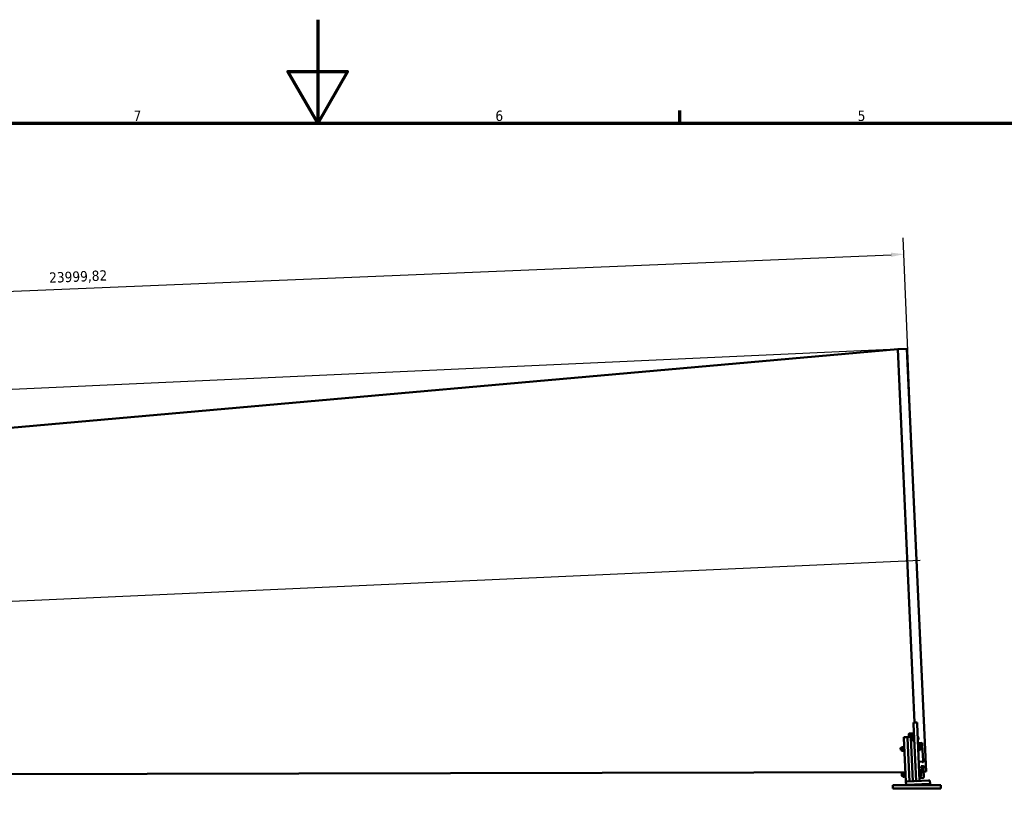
# Model space of a CAD drawing. Header units: millimetres. Extents: x 0 to 63075, y 0 to 44550.
# Tile 16 of 37: x 27210 to 41507, y 33172 to 44550. Entities that reach past the tile are written whole.
import ezdxf

# ---------------------------------------------------------------- set-up
doc = ezdxf.new("R2010")
doc.units = ezdxf.units.MM
doc.header["$LTSCALE"] = 75
for name, color, linetype, lineweight in [('Border (ISO)', 7, 'Continuous', 70), ('Centerline (ISO)', 7, 'Continuous', 25), ('Dimension (ISO)', 7, 'Continuous', 25), ('Visible (ISO)', 7, 'Continuous', 50)]:
    doc.layers.add(name, color=color, linetype=linetype, lineweight=lineweight)
doc.styles.add('Label Text (ISO)', font='tahoma.ttf')
doc.styles.add('Note Text (ISO)', font='tahoma.ttf')
doc.dimstyles.new('Default (ISO)', dxfattribs={"dimscale": 75, "dimtxt": 2, "dimasz": 2.5, "dimexe": 3.175, "dimexo": 0, "dimgap": 0.762, "dimtad": 1, "dimrnd": 1e-08, "dimtxsty": 'Note Text (ISO)', "dimcen": 0.09, "dimdle": 10, "dimclrd": 256, "dimclre": 256, "dimclrt": 256, "dimazin": 2, "dimtfac": 1, "dimtmove": 0, "dimatfit": 3, "dimfxl": 1, "dimtolj": 1, "dimtzin": 0, "dimlwd": -1, "dimlwe": -1, "dimarcsym": 0})

# ---------------------------------------------------------------- blocks, each defined once
blk = doc.blocks.new('Borders Default Border')
at = {"layer": 'Border (ISO)'}
blk.add_line((490.58, 574), (490.58, 576.4), dxfattribs=at)
at = {"layer": 'Border (ISO)', "flags": 128}
for points in [[(420.5, 594), (420.5, 574), (414.73, 584), (426.27, 584), (420.5, 574)], [(20, 20), (20, 574), (821, 574), (821, 20), (20, 20)]]:
    blk.add_lwpolyline(points, dxfattribs=at)
at = {"layer": 'Border (ISO)', "char_height": 2, "attachment_point": 7, "style": 'Label Text (ISO)'}
for s, insert in [('7', (384.84, 574.4)), ('6', (454.9, 574.36)), ('5', (525.04, 574.36))]:
    blk.add_mtext(s, dxfattribs=dict(at, insert=insert))
blk = doc.blocks.new('*D16')
at = {"layer": 'Defpoints', "color": 0, "transparency": 16777216}
for p in [(39959, 39765), (15344, 37650), (16192, 37688)]:
    blk.add_point(p, dxfattribs=at)
at = {"layer": 'Dimension (ISO)', "transparency": 16777216}
for p, q in [((39959, 39765), (15061, 38638)), ((10681, 38976), (15284, 38976)), ((15284, 38976), (15299, 38649)), ((15308, 38462), (15336, 37837)), ((16192, 37688), (15107, 37639))]:
    blk.add_line(p, q, dxfattribs=at)
for points in [[(15339, 38463), (15277, 38460), (15299, 38649)], [(15367, 37839), (15305, 37836), (15344, 37650)]]:
    blk.add_solid(points, dxfattribs=at)
at = {"layer": 'Dimension (ISO)', "transparency": 16777216, "insert": (10738, 39193), "char_height": 150, "attachment_point": 1, "style": 'Note Text (ISO)'}
blk.add_mtext('\\A1;\\fTahoma|b0|i0;\\H149.0446;Maximum allowable diameter difference = 1000', dxfattribs=at)
blk = doc.blocks.new('*D28')
at = {"layer": 'Defpoints', "color": 0, "transparency": 16777216}
for p in [(40049, 41145), (40233, 36702), (16258, 35617)]:
    blk.add_point(p, dxfattribs=at)
at = {"layer": 'Dimension (ISO)', "transparency": 16777216}
for p, q in [((40233, 36702), (40039, 41383)), ((16257, 40160), (39862, 41137)), ((16258, 35617), (16060, 40391))]:
    blk.add_line(p, q, dxfattribs=at)
for points in [[(39861, 41168), (39863, 41106), (40049, 41145)], [(16256, 40192), (16259, 40129), (16070, 40153)]]:
    blk.add_solid(points, dxfattribs=at)
at = {"layer": 'Dimension (ISO)', "transparency": 16777216, "insert": (27634, 40879), "char_height": 150, "attachment_point": 1, "rotation": 2.3694, "style": 'Note Text (ISO)'}
blk.add_mtext('\\A1;23999,82', dxfattribs=at)

msp = doc.modelspace()

# ---------------------------------------------------------------- linework, layer by layer
at = {"layer": 'Centerline (ISO)', "linetype": 'Continuous'}
msp.add_line((16652.3287, 35634.663), (40285.4738, 36703.9), dxfattribs=at)
at = {"layer": 'Visible (ISO)'}
for p, q in [((16745.9666, 37713.5196), (39959.298, 39764.7858)), ((39959.298, 39764.7858), (40094.16, 39770.8874)), ((40204.541, 34344.2252), (39959.298, 39764.7858)), ((39959.298, 39764.7858), (40204.541, 34344.2252)), ((40371.8948, 33632.167), (40094.16, 39770.8874)), ((40239.5053, 34345.8071), (40189.5563, 34343.5472)), ((40190.4603, 34323.5677), (40189.5563, 34343.5472)), ((40190.4603, 34323.5677), (40227.9737, 33494.4159)), ((40239.5053, 34345.8071), (40240.4092, 34325.8275)), ((40240.4092, 34325.8275), (40277.9226, 33496.6757)), ((40122.6593, 34162.7524), (40121.8401, 34180.86)), ((40156.6133, 34186.6638), (40131.6389, 34185.5338)), ((40049.0073, 34131.2634), (40098.9562, 34133.5232)), ((40049.6852, 34116.2787), (40049.0073, 34131.2634)), ((40078.127, 33487.6363), (40049.6852, 34116.2787)), ((40098.9562, 34133.5232), (40148.9051, 34135.7831)), ((40098.9562, 34133.5232), (40099.6341, 34118.5385)), ((40099.6341, 34118.5385), (40098.9562, 34133.5232)), ((40099.6341, 34118.5385), (40128.0759, 33489.8962)), ((40128.0759, 33489.8962), (40099.6341, 34118.5385)), ((40122.6593, 34162.7524), (40123.9306, 34134.6531)), ((40132.4581, 34167.4262), (40157.4326, 34168.5561)), ((40148.9051, 34135.7831), (40174.6652, 34136.9485)), ((40148.9051, 34135.7831), (40149.5831, 34120.7984)), ((40149.5831, 34120.7984), (40148.9051, 34135.7831)), ((40149.5831, 34120.7984), (40178.0248, 33492.156)), ((40178.0248, 33492.156), (40149.5831, 34120.7984)), ((40152.7547, 34117.0713), (40153.925, 34118.3524)), ((40153.367, 34103.5389), (40152.7547, 34117.0713)), ((40153.367, 34103.5389), (40154.6482, 34102.3687)), ((40161.8899, 34118.7127), (40153.925, 34118.3524)), ((40153.925, 34118.3524), (40154.6482, 34102.3687)), ((40162.613, 34102.7291), (40154.6482, 34102.3687)), ((40161.743, 34121.9594), (40162.5507, 34123.517)), ((40161.743, 34121.9594), (40162.7599, 34099.4824)), ((40162.7599, 34099.4824), (40163.705, 34098.004)), ((40174.9163, 34124.9534), (40163.138, 34124.4206)), ((40175.1305, 34120.2207), (40163.3521, 34119.6879)), ((40175.7472, 34106.5891), (40163.9689, 34106.0562)), ((40176.1498, 34097.6901), (40164.3715, 34097.1573)), ((40176.5279, 34122.6283), (40175.5828, 34124.1067)), ((40177.5448, 34100.1513), (40176.5279, 34122.6283)), ((40179.6717, 34119.5172), (40176.6748, 34119.3816)), ((40177.5448, 34100.1513), (40176.7371, 34098.5937)), ((40180.3949, 34103.5336), (40177.3979, 34103.398)), ((40180.2795, 34106.0834), (40178.2314, 34151.3524)), ((40180.2795, 34106.0834), (40180.8801, 34092.8077)), ((40180.8801, 34092.8077), (40181.6442, 34075.9202)), ((40181.6442, 34075.9202), (40181.6865, 34074.9843)), ((40201.6661, 34075.8882), (40181.6865, 34074.9843)), ((40251.5315, 34129.7755), (40249.2838, 34129.6738)), ((40252.8874, 34099.8062), (40250.6397, 34099.7045)), ((40252.8874, 34099.8062), (40251.5315, 34129.7755)), ((40252.3146, 34129.0602), (40251.5315, 34129.7755)), ((40252.3146, 34129.0602), (40253.6027, 34100.5893)), ((40253.2497, 34126.0944), (40252.4504, 34126.0583)), ((40253.6027, 34100.5893), (40252.8874, 34099.8062)), ((40301.028, 34048.0021), (40253.077, 34045.8327)), ((40253.141, 34128.4971), (40261.2609, 34128.8645)), ((40253.5427, 34119.6183), (40253.141, 34128.4971)), ((40253.303, 34040.8378), (40301.254, 34043.0072)), ((40254.2662, 34103.6274), (40253.4669, 34103.5913)), ((40253.5427, 34119.6183), (40261.6626, 34119.9856)), ((40254.1597, 34105.9821), (40253.5427, 34119.6183)), ((40254.1597, 34105.9821), (40262.2796, 34106.3495)), ((40254.3749, 34101.2247), (40254.1597, 34105.9821)), ((40254.3749, 34101.2247), (40262.4948, 34101.5921)), ((40262.4062, 34127.2645), (40261.9221, 34128.0218)), ((40262.5325, 34124.4735), (40262.4062, 34127.2645)), ((40263.0418, 34113.216), (40262.5325, 34124.4735)), ((40263.4579, 34104.0192), (40263.0418, 34113.216)), ((40263.4909, 34103.289), (40263.0772, 34102.4911)), ((40263.4909, 34103.289), (40263.4579, 34104.0192)), ((40305.6792, 34033.6977), (40305.3403, 34041.1901)), ((40305.6792, 34033.6977), (40305.9879, 34026.8746)), ((40306.1837, 34022.5489), (40305.9879, 34026.8746)), ((40315.33, 34041.642), (40315.041, 34048.0306)), ((40315.33, 34041.642), (40315.669, 34034.1497)), ((40315.9777, 34027.3265), (40315.669, 34034.1497)), ((40315.9777, 34027.3265), (40316.1734, 34023.0008)), ((40001.012, 33975.1954), (40003.3525, 33977.7576)), ((40002.4173, 33944.1348), (40001.012, 33975.1954)), ((40002.4173, 33944.1348), (40004.9796, 33941.7944)), ((40019.8817, 33978.5054), (40003.3525, 33977.7576)), ((40003.3525, 33977.7576), (40004.9796, 33941.7944)), ((40021.5088, 33942.5422), (40004.9796, 33941.7944)), ((40019.5405, 33986.0477), (40020.577, 33988.0466)), ((40019.5405, 33986.0477), (40021.85, 33934.9999)), ((40021.85, 33934.9999), (40023.0628, 33933.1028)), ((40046.8423, 33989.2349), (40023.0307, 33988.1576)), ((40048.0852, 33961.763), (40024.2736, 33960.6857)), ((40049.3281, 33934.2911), (40025.5165, 33933.2138)), ((40050.5088, 33987.4488), (40049.296, 33989.3459)), ((40050.2286, 33993.6425), (40051.4208, 33994.9477)), ((40053.0986, 33930.2074), (40050.2286, 33993.6425)), ((40051.4208, 33994.9477), (40055.167, 33995.1172)), ((40051.4208, 33994.9477), (40054.4038, 33929.0152)), ((40052.8184, 33936.401), (40051.7818, 33934.4022)), ((40053.0986, 33930.2074), (40054.4038, 33929.0152)), ((40054.4038, 33929.0152), (40058.15, 33929.1846)), ((40254.3934, 34016.7381), (40302.3443, 34018.9075)), ((40302.7357, 34010.2561), (40254.7848, 34008.0867)), ((40258.7088, 34004.3261), (40254.9626, 34004.1566)), ((40261.6917, 33938.3935), (40257.9456, 33938.224)), ((40261.6917, 33938.3935), (40258.7088, 34004.3261)), ((40260.014, 34003.1338), (40258.7088, 34004.3261)), ((40260.014, 34003.1338), (40262.884, 33939.6987)), ((40261.0932, 33996.9813), (40260.294, 33996.9452)), ((40261.0053, 33998.9243), (40280.2295, 33999.7941)), ((40262.2483, 33971.4524), (40261.0053, 33998.9243)), ((40262.884, 33939.6987), (40261.6917, 33938.3935)), ((40262.2483, 33971.4524), (40281.4724, 33972.3222)), ((40263.4912, 33943.9805), (40262.2483, 33971.4524)), ((40263.4033, 33945.9236), (40262.604, 33945.8874)), ((40263.4912, 33943.9805), (40282.7153, 33944.8503)), ((40283.3046, 33986.1692), (40282.6832, 33999.9051)), ((40284.5475, 33958.6973), (40283.3046, 33986.1692)), ((40285.169, 33944.9613), (40284.5475, 33958.6973)), ((40299.3034, 34019.7428), (40299.3474, 34018.7719)), ((40316.1734, 34023.0008), (40326.7269, 33789.7395)), ((40265.3382, 33774.8253), (40313.2892, 33776.9947)), ((40314.3918, 33774.7503), (40314.2868, 33777.0709)), ((40314.3918, 33774.7503), (40315.1749, 33774.0349)), ((40315.0331, 33777.1688), (40315.1749, 33774.0349)), ((40315.1749, 33774.0349), (40317.4226, 33774.1366)), ((40317.5886, 33770.467), (40317.2623, 33777.6804)), ((40317.6189, 33769.7978), (40317.5886, 33770.467)), ((40327.6087, 33770.2498), (40317.6189, 33769.7978)), ((40328.3042, 33804.6596), (40326.0565, 33804.5579)), ((40326.7269, 33789.7395), (40327.5784, 33770.919)), ((40329.6601, 33774.6903), (40327.4124, 33774.5886)), ((40327.5784, 33770.919), (40327.6087, 33770.2498)), ((40329.6601, 33774.6903), (40328.3042, 33804.6596)), ((40329.0873, 33803.9443), (40328.3042, 33804.6596)), ((40329.0873, 33803.9443), (40330.3754, 33775.4734)), ((40330.0224, 33800.9785), (40329.2231, 33800.9424)), ((40330.3754, 33775.4734), (40329.6601, 33774.6903)), ((40329.9671, 33802.2005), (40338.087, 33802.5678)), ((40330.0123, 33801.2027), (40329.9671, 33802.2005)), ((40330.0123, 33801.2027), (40338.1322, 33801.5701)), ((40330.5758, 33788.7473), (40330.0123, 33801.2027)), ((40331.0389, 33778.5115), (40330.2396, 33778.4754)), ((40330.5758, 33788.7473), (40338.6957, 33789.1146)), ((40331.0942, 33777.2896), (40330.5758, 33788.7473)), ((40331.0942, 33777.2896), (40339.2141, 33777.657)), ((40339.1789, 33802.1486), (40339.1594, 33802.179)), ((40339.1803, 33802.1174), (40339.1789, 33802.1486)), ((40339.4846, 33795.3908), (40339.1803, 33802.1174)), ((40340.0256, 33783.4342), (40339.4846, 33795.3908)), ((40340.2636, 33778.1731), (40340.0256, 33783.4342)), ((40340.2636, 33778.1731), (40340.247, 33778.141)), ((16933.3076, 33572.7553), (40071.8811, 33625.6876)), ((40017.9609, 33600.5786), (40020.3013, 33603.1408)), ((40019.3661, 33569.518), (40017.9609, 33600.5786)), ((40036.8305, 33603.8887), (40020.3013, 33603.1408)), ((40020.3013, 33603.1408), (40021.9284, 33567.1776)), ((40036.4893, 33611.4309), (40037.5258, 33613.4298)), ((40036.4893, 33611.4309), (40038.7989, 33560.3832)), ((40063.7911, 33614.6182), (40039.9795, 33613.5408)), ((40067.4576, 33612.832), (40066.2448, 33614.7292)), ((40067.1774, 33619.0257), (40068.3696, 33620.3309)), ((40070.0474, 33555.5906), (40067.1774, 33619.0257)), ((40068.3696, 33620.3309), (40072.1158, 33620.5004)), ((40068.3696, 33620.3309), (40071.3526, 33554.3984)), ((40270.8459, 33653.0906), (40318.7968, 33655.26)), ((40319.2372, 33645.5263), (40271.2863, 33643.3568)), ((40275.6576, 33629.7093), (40271.9114, 33629.5398)), ((40278.6406, 33563.7767), (40275.6576, 33629.7093)), ((40276.9628, 33628.517), (40275.6576, 33629.7093)), ((40276.9628, 33628.517), (40279.8328, 33565.0819)), ((40278.0421, 33622.3645), (40277.2428, 33622.3284)), ((40277.9542, 33624.3076), (40297.1783, 33625.1773)), ((40279.1971, 33596.8357), (40277.9542, 33624.3076)), ((40279.1971, 33596.8357), (40298.4212, 33597.7054)), ((40293.7627, 33699.7013), (40294.933, 33700.9824)), ((40294.3749, 33686.169), (40293.7627, 33699.7013)), ((40294.3749, 33686.169), (40295.6561, 33684.9988)), ((40305.2754, 33701.4503), (40294.933, 33700.9824)), ((40294.933, 33700.9824), (40295.6561, 33684.9988)), ((40305.9985, 33685.4667), (40295.6561, 33684.9988)), ((40300.2534, 33611.5524), (40299.632, 33625.2883)), ((40301.4964, 33584.0805), (40300.2534, 33611.5524)), ((40310.1234, 33704.923), (40305.1285, 33704.697)), ((40306.1454, 33682.22), (40305.1285, 33704.697)), ((40311.1403, 33682.446), (40306.1454, 33682.22)), ((40310.1234, 33704.923), (40310.5239, 33705.6954)), ((40311.1403, 33682.446), (40310.1234, 33704.923)), ((40311.1403, 33682.446), (40311.609, 33681.7129)), ((40315.9912, 33706.1042), (40311.5853, 33705.9048)), ((40316.5258, 33694.2881), (40312.1199, 33694.0887)), ((40312.546, 33727.0447), (40313.4985, 33705.9914)), ((40317.0756, 33682.1358), (40312.6697, 33681.9364)), ((40317.0908, 33681.7995), (40312.6849, 33681.6002)), ((40314.5982, 33681.6868), (40315.6105, 33659.3103)), ((40315.6105, 33659.3103), (40315.7999, 33655.1244)), ((40317.5358, 33705.2584), (40317.0671, 33705.9915)), ((40317.4002, 33708.2553), (40318.1155, 33709.0384)), ((40318.6883, 33679.7844), (40317.4002, 33708.2553)), ((40318.1155, 33709.0384), (40320.3632, 33709.1401)), ((40318.1155, 33709.0384), (40319.4714, 33679.0691)), ((40318.5527, 33682.7814), (40318.1522, 33682.0089)), ((40318.6883, 33679.7844), (40319.4714, 33679.0691)), ((40319.4714, 33679.0691), (40321.7191, 33679.1708)), ((40330.2358, 33712.1823), (40320.246, 33711.7303)), ((40320.4212, 33707.8591), (40320.246, 33711.7303)), ((40320.4212, 33707.8591), (40321.346, 33687.4182)), ((40321.617, 33681.4277), (40321.346, 33687.4182)), ((40322.1254, 33670.1917), (40321.617, 33681.4277)), ((40322.1254, 33670.1917), (40322.3964, 33664.2012)), ((40322.6166, 33659.3343), (40322.3964, 33664.2012)), ((40330.2358, 33712.1823), (40330.411, 33708.311)), ((40332.6007, 33709.6938), (40330.353, 33709.5921)), ((40330.411, 33708.311), (40331.3358, 33687.8702)), ((40331.3358, 33687.8702), (40331.6068, 33681.8797)), ((40331.6068, 33681.8797), (40332.1152, 33670.6436)), ((40333.9566, 33679.7244), (40331.7089, 33679.6227)), ((40332.3862, 33664.6532), (40332.1152, 33670.6436)), ((40332.3862, 33664.6532), (40332.6064, 33659.7863)), ((40333.9566, 33679.7244), (40332.6007, 33709.6938)), ((40333.3839, 33708.9784), (40332.6007, 33709.6938)), ((40332.6064, 33659.7863), (40337.3544, 33554.8415)), ((40333.3839, 33708.9784), (40334.672, 33680.5076)), ((40334.319, 33706.0127), (40333.5197, 33705.9765)), ((40333.9337, 33630.4495), (40371.8948, 33632.167)), ((40334.672, 33680.5076), (40333.9566, 33679.7244)), ((40334.2107, 33708.405), (40342.3306, 33708.7724)), ((40334.6145, 33699.4808), (40334.2107, 33708.405)), ((40335.3354, 33683.5457), (40334.5361, 33683.5095)), ((40334.6145, 33699.4808), (40342.7344, 33699.8482)), ((40335.2309, 33685.8549), (40334.6145, 33699.4808)), ((40335.2309, 33685.8549), (40343.3508, 33686.2223)), ((40335.4437, 33681.1533), (40335.2309, 33685.8549)), ((40335.4437, 33681.1533), (40343.5636, 33681.5207)), ((40343.4754, 33707.1827), (40343.0037, 33707.9207)), ((40343.6032, 33704.3587), (40343.4754, 33707.1827)), ((40344.1133, 33693.0837), (40343.6032, 33704.3587)), ((40344.5279, 33683.9199), (40344.1133, 33693.0837)), ((40344.5602, 33683.2072), (40344.157, 33682.4297)), ((40344.5602, 33683.2072), (40344.5279, 33683.9199)), ((40019.3661, 33569.518), (40021.9284, 33567.1776)), ((40038.4576, 33567.9254), (40021.9284, 33567.1776)), ((40038.7989, 33560.3832), (40040.0117, 33558.486)), ((40065.034, 33587.1463), (40041.2225, 33586.0689)), ((40066.2769, 33559.6744), (40042.4654, 33558.597)), ((40069.7672, 33561.7843), (40068.7306, 33559.7854)), ((40070.0474, 33555.5906), (40071.3526, 33554.3984)), ((40071.3526, 33554.3984), (40075.0988, 33554.5679)), ((40098.1065, 33488.5403), (40078.127, 33487.6363)), ((40080.3868, 33437.6874), (40078.127, 33487.6363)), ((40098.1065, 33488.5403), (40407.7897, 33502.5513)), ((40227.5217, 33504.4056), (40217.9839, 33493.9639)), ((40227.9737, 33494.4159), (40277.9226, 33496.6757)), ((40278.6406, 33563.7767), (40274.8944, 33563.6072)), ((40276.0343, 33538.412), (40323.9853, 33540.5815)), ((40279.8328, 33565.0819), (40278.6406, 33563.7767)), ((40280.44, 33569.3638), (40279.1971, 33596.8357)), ((40280.3521, 33571.3068), (40279.5528, 33571.2706)), ((40280.44, 33569.3638), (40299.6641, 33570.2335)), ((40302.1178, 33570.3445), (40301.4964, 33584.0805)), ((40427.7693, 33503.4552), (40407.7897, 33502.5513)), ((40430.0292, 33453.5063), (40427.7693, 33503.4552)), ((39886.6258, 33437.6874), (39886.6258, 33387.6874)), ((40586.6258, 33437.6874), (39886.6258, 33437.6874)), ((40586.6258, 33387.6874), (39886.6258, 33387.6874)), ((40100.3664, 33438.5914), (40080.3868, 33437.6874)), ((40100.3664, 33438.5914), (40410.0496, 33452.6024)), ((40430.0292, 33453.5063), (40410.0496, 33452.6024)), ((40586.6258, 33437.6874), (40586.6258, 33387.6874))]:
    msp.add_line(p, q, dxfattribs=at)
for centre, major_axis, ratio, start_param, end_param in [((40131.8299, 34181.312), (-9.9898, -0.452), 0.4226182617, 4.7123889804, 6.2831853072), ((40158.2518, 34150.4485), (39.9591, 1.8079), 0.906307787, 0, 1.5707963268), ((40132.6491, 34163.2043), (-9.9898, -0.452), 0.4226182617, 4.7123889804, 6.2831853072), ((40158.7696, 34139.0031), (-9.9898, -0.452), 0.4226182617, 4.7123889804, 6.9982267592), ((40158.2518, 34150.4485), (19.9796, 0.9039), 0.906307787, 0, 1.5707963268), ((40159.3979, 34125.1173), (19.9796, 0.9039), 0.906307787, 0, 1.5707963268), ((40301.3444, 34041.0093), (13.9857, 0.6328), 0.5, 0, 1.5707963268), ((40301.3444, 34041.0093), (3.9959, 0.1808), 0.5, 0, 1.5707963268), ((40302.1877, 34022.3681), (3.9959, 0.1808), 0.8660254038, 4.7123889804, 6.2831853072), ((40302.1877, 34022.3681), (13.9857, 0.6328), 0.8660254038, 4.7123889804, 6.2831853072), ((40312.7412, 33789.1067), (13.9857, 0.6328), 0.8660254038, 4.7123889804, 6.2831853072), ((40318.6207, 33659.1535), (3.9959, 0.1808), 0.9743700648, 4.7123889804, 6.2831853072), ((40318.6207, 33659.1535), (13.9857, 0.6328), 0.9743700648, 4.7123889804, 6.2831853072), ((40323.3687, 33554.2087), (13.9857, 0.6328), 0.9743700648, 4.7123889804, 6.2831853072)]:
    msp.add_ellipse(centre, major_axis=major_axis, ratio=ratio, start_param=start_param, end_param=end_param, dxfattribs=at)
for points, weights in [([(40163.138, 34124.4206), (40161.2471, 34121.9638), (40163.3521, 34119.6879)], [1, 1.15470053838, 1]), ([(40163.3521, 34119.6879), (40161.6625, 34112.7816), (40163.9689, 34106.0562)], [1, 1.15470053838, 1]), ([(40163.9689, 34106.0562), (40162.1722, 34101.5163), (40164.3715, 34097.1573)], [1, 1.15470053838, 1]), ([(40164.3715, 34097.1573), (40163.9663, 34097.5953), (40163.705, 34098.004)], [1, 1.02646777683, 1.04387878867]), ([(40175.1305, 34120.2207), (40177.0214, 34122.6775), (40174.9163, 34124.9534)], [1, 1.15470053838, 1]), ([(40175.7472, 34106.5891), (40177.4368, 34113.4953), (40175.1305, 34120.2207)], [1, 1.15470053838, 1]), ([(40176.1498, 34097.6901), (40177.9465, 34102.23), (40175.7472, 34106.5891)], [1, 1.15470053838, 1]), ([(40176.7371, 34098.5937), (40176.5137, 34098.163), (40176.1498, 34097.6901)], [1.04387878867, 1.02646777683, 1]), ([(40262.5325, 34124.4735), (40262.4393, 34126.5338), (40261.2609, 34128.8645)], [1, 1.0379548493, 1]), ([(40261.2609, 34128.8645), (40261.662, 34128.4286), (40261.9221, 34128.0218)], [1, 1.01316741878, 1.01719867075]), ([(40261.6626, 34119.9856), (40262.6257, 34122.4132), (40262.5325, 34124.4735)], [1, 1.0379548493, 1]), ([(40263.0418, 34113.216), (40262.8986, 34116.3803), (40261.6626, 34119.9856)], [1, 1.0379548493, 1]), ([(40262.2796, 34106.3495), (40263.185, 34110.0517), (40263.0418, 34113.216)], [1, 1.0379548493, 1]), ([(40263.4579, 34104.0192), (40263.4079, 34105.1232), (40262.2796, 34106.3495)], [1, 1.0379548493, 1]), ([(40262.4948, 34101.5921), (40263.5078, 34102.9153), (40263.4579, 34104.0192)], [1, 1.0379548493, 1]), ([(40020.577, 33988.0466), (40020.577, 33988.0466), (40023.0307, 33988.1576)], [1.07735026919, 1.07735026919, 1]), ([(40023.0307, 33988.1576), (40019.0735, 33974.2145), (40024.2736, 33960.6857)], [1, 1.15470053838, 1]), ([(40024.2736, 33960.6857), (40020.3164, 33946.7426), (40025.5165, 33933.2138)], [1, 1.15470053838, 1]), ([(40025.5165, 33933.2138), (40023.0628, 33933.1028), (40023.0628, 33933.1028)], [1, 1.07735026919, 1.07735026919]), ([(40046.8423, 33989.2349), (40049.296, 33989.3459), (40049.296, 33989.3459)], [1, 1.07735026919, 1.07735026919]), ([(40048.0852, 33961.763), (40052.0424, 33975.7061), (40046.8423, 33989.2349)], [1, 1.15470053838, 1]), ([(40049.3281, 33934.2911), (40053.2853, 33948.2342), (40048.0852, 33961.763)], [1, 1.15470053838, 1]), ([(40051.7818, 33934.4022), (40051.7818, 33934.4022), (40049.3281, 33934.2911)], [1.07735026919, 1.07735026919, 1]), ([(40280.2295, 33999.7941), (40282.6832, 33999.9051), (40282.6832, 33999.9051)], [1, 1.0379548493, 1]), ([(40283.3046, 33986.1692), (40283.0162, 33992.544), (40280.2295, 33999.7941)], [1, 1.0379548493, 1]), ([(40281.4724, 33972.3222), (40283.593, 33979.7943), (40283.3046, 33986.1692)], [1, 1.0379548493, 1]), ([(40284.5475, 33958.6973), (40284.2591, 33965.0721), (40281.4724, 33972.3222)], [1, 1.0379548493, 1]), ([(40282.7153, 33944.8503), (40284.836, 33952.3224), (40284.5475, 33958.6973)], [1, 1.0379548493, 1]), ([(40285.169, 33944.9613), (40285.169, 33944.9613), (40282.7153, 33944.8503)], [1, 1.0379548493, 1]), ([(40339.1803, 33802.1174), (40339.1698, 33802.3489), (40338.087, 33802.5678)], [1, 1.0379548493, 1]), ([(40338.1322, 33801.5701), (40339.1908, 33801.8859), (40339.1803, 33802.1174)], [1, 1.0379548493, 1]), ([(40339.4846, 33795.3908), (40339.3539, 33798.2811), (40338.1322, 33801.5701)], [1, 1.0379548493, 1]), ([(40338.6957, 33789.1146), (40339.6154, 33792.5005), (40339.4846, 33795.3908)], [1, 1.0379548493, 1]), ([(40340.0256, 33783.4342), (40339.9053, 33786.093), (40338.6957, 33789.1146)], [1, 1.0379548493, 1]), ([(40339.2141, 33777.657), (40340.1459, 33780.7755), (40340.0256, 33783.4342)], [1, 1.0379548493, 1]), ([(40340.247, 33778.141), (40340.139, 33777.9329), (40339.2141, 33777.657)], [1.00860777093, 1.0330055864, 1]), ([(40037.5258, 33613.4298), (40037.5258, 33613.4298), (40039.9795, 33613.5408)], [1.07735026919, 1.07735026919, 1]), ([(40039.9795, 33613.5408), (40036.0223, 33599.5977), (40041.2225, 33586.0689)], [1, 1.15470053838, 1]), ([(40063.7911, 33614.6182), (40066.2448, 33614.7292), (40066.2448, 33614.7292)], [1, 1.07735026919, 1.07735026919]), ([(40065.034, 33587.1463), (40068.9912, 33601.0894), (40063.7911, 33614.6182)], [1, 1.15470053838, 1]), ([(40297.1783, 33625.1773), (40299.632, 33625.2883), (40299.632, 33625.2883)], [1, 1.0379548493, 1]), ([(40300.2534, 33611.5524), (40299.965, 33617.9273), (40297.1783, 33625.1773)], [1, 1.0379548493, 1]), ([(40298.4212, 33597.7054), (40300.5419, 33605.1775), (40300.2534, 33611.5524)], [1, 1.0379548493, 1]), ([(40301.4964, 33584.0805), (40301.2079, 33590.4554), (40298.4212, 33597.7054)], [1, 1.0379548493, 1]), ([(40310.5239, 33705.6954), (40310.5637, 33705.7721), (40311.5853, 33705.9048)], [1.07719130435, 1.0738437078, 1]), ([(40311.5853, 33705.9048), (40309.8546, 33699.9064), (40312.1199, 33694.0887)], [1, 1.15470053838, 1]), ([(40312.1199, 33694.0887), (40310.3968, 33687.9222), (40312.6697, 33681.9364)], [1, 1.15470053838, 1]), ([(40312.6697, 33681.9364), (40310.6794, 33681.6779), (40312.6849, 33681.6002)], [1, 1.15470053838, 1]), ([(40315.9912, 33706.1042), (40317.0206, 33706.0643), (40317.0671, 33705.9915)], [1, 1.0738437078, 1.07719130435]), ([(40316.5258, 33694.2881), (40318.2564, 33700.2865), (40315.9912, 33706.1042)], [1, 1.15470053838, 1]), ([(40317.0756, 33682.1358), (40318.7986, 33688.3023), (40316.5258, 33694.2881)], [1, 1.15470053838, 1]), ([(40317.0908, 33681.7995), (40319.0811, 33682.058), (40317.0756, 33682.1358)], [1, 1.15470053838, 1]), ([(40343.6032, 33704.3587), (40343.5095, 33706.4296), (40342.3306, 33708.7724)], [1, 1.0379548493, 1]), ([(40342.3306, 33708.7724), (40342.7409, 33708.3317), (40343.0037, 33707.9207)], [1, 1.01348375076, 1.01738709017]), ([(40342.7344, 33699.8482), (40343.6969, 33702.2879), (40343.6032, 33704.3587)], [1, 1.0379548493, 1]), ([(40344.1133, 33693.0837), (40343.9703, 33696.2456), (40342.7344, 33699.8482)], [1, 1.0379548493, 1]), ([(40343.3508, 33686.2223), (40344.2564, 33689.9218), (40344.1133, 33693.0837)], [1, 1.0379548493, 1]), ([(40344.5279, 33683.9199), (40344.4785, 33685.0109), (40343.3508, 33686.2223)], [1, 1.0379548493, 1]), ([(40343.5636, 33681.5207), (40344.5773, 33682.8289), (40344.5279, 33683.9199)], [1, 1.0379548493, 1]), ([(40041.2225, 33586.0689), (40037.2653, 33572.1258), (40042.4654, 33558.597)], [1, 1.15470053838, 1]), ([(40042.4654, 33558.597), (40040.0117, 33558.486), (40040.0117, 33558.486)], [1, 1.07735026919, 1.07735026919]), ([(40066.2769, 33559.6744), (40070.2341, 33573.6175), (40065.034, 33587.1463)], [1, 1.15470053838, 1]), ([(40068.7306, 33559.7854), (40068.7306, 33559.7854), (40066.2769, 33559.6744)], [1.07735026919, 1.07735026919, 1]), ([(40299.6641, 33570.2335), (40301.7848, 33577.7056), (40301.4964, 33584.0805)], [1, 1.0379548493, 1]), ([(40302.1178, 33570.3445), (40302.1178, 33570.3445), (40299.6641, 33570.2335)], [1, 1.0379548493, 1])]:
    msp.add_rational_spline(points, weights, degree=2, dxfattribs=at)

# ---------------------------------------------------------------- block references
at = {"xscale": 75, "yscale": 75, "zscale": 75}
msp.add_blockref('Borders Default Border', (0, 0), dxfattribs=at)

# ---------------------------------------------------------------- dimensions: what is measured, and where the dimension line sits
at = {"layer": 'Dimension (ISO)'}
dim = msp.add_linear_dim(base=(40049.1763, 41144.8397), p1=(16257.5531, 35616.8022), p2=(40233.0274, 36701.5272), angle=182.36937884, dimstyle='Default (ISO)', override={"dimgap": 0.762, "dimdec": 2, "dimtol": 0, "dimlim": 0, "dimtp": 0, "dimtm": 0, "dimtdec": 2, "dimtofl": 0, "dimatfit": 1}, dxfattribs=at)
dim.commit()
dim.dimension.update_dxf_attribs({"geometry": '*D28', "text_midpoint": (28059.614, 40648.7469), "dimtype": 160})
dim = msp.add_linear_dim(base=(15344.4932, 37650.1125), p1=(39959.298, 39764.7858), p2=(16192.2285, 37688.4667), angle=92.59047278, text='\\fTahoma|b0|i0;\\H149.0446;Maximum allowable diameter difference = <>', dimstyle='Default (ISO)', override={"dimgap": 0.762, "dimtih": 1, "dimtoh": 1, "dimdec": 2, "dimtol": 0, "dimlim": 0, "dimtp": 0, "dimtm": 0, "dimtdec": 2, "dimtofl": 0, "dimtmove": 1, "dimatfit": 2}, dxfattribs=at)
dim.commit()
dim.dimension.update_dxf_attribs({"geometry": '*D16', "text_midpoint": (15270.071, 38976.1843), "dimtype": 160})

doc.saveas('drawing.dxf')
